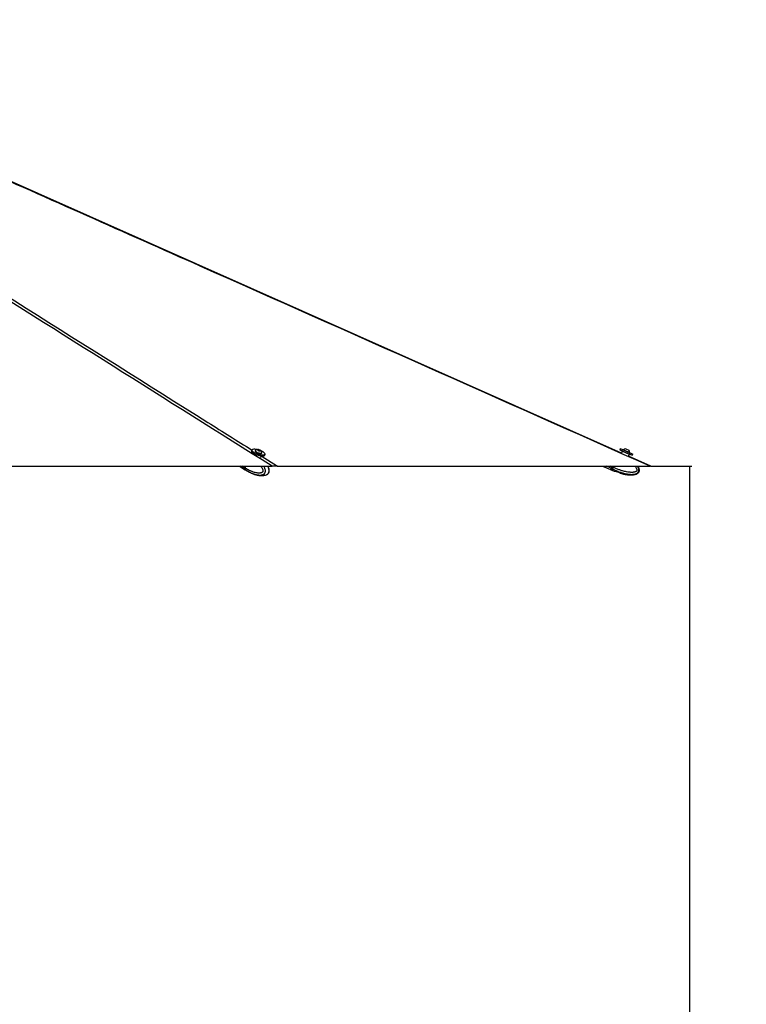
# Paper-space layout 'Surface Plate' of a CAD drawing. Header units: millimetres. Extents: x 2386 to 18395, y 1192 to 15955.
# Tile 20 of 48: x 8341 to 10325, y 4502 to 7189. Entities that reach past the tile are written whole.
import ezdxf

# ---------------------------------------------------------------- set-up
doc = ezdxf.new("R2010")
doc.units = ezdxf.units.MM
doc.layers.add('COMPONENT_GEOMETRY', color=7, linetype='Continuous')
doc.styles.add('SLDTEXTSTYLE1', font='TXT', dxfattribs={"width": 0.75})
doc.dimstyles.new('SLDDIMSTYLE0', dxfattribs={"dimtxt": 100, "dimasz": 6.604, "dimexe": 0, "dimexo": 0.0625, "dimgap": 25, "dimtad": 0, "dimtih": 1, "dimtoh": 1, "dimdec": 0, "dimlfac": 0.5, "dimrnd": 1e-09, "dimzin": 12, "dimdsep": 46, "dimtxsty": 'SLDTEXTSTYLE1', "dimsah": 1, "dimcen": 0.09, "dimadec": 0, "dimazin": 3, "dimtfac": 1, "dimtdec": 0, "dimtofl": 0, "dimtmove": 0, "dimatfit": 3, "dimfxl": 1, "dimfrac": 2, "dimtolj": 1, "dimtzin": 12, "dimarcsym": 0})

# ---------------------------------------------------------------- blocks, each defined once
blk = doc.blocks.new('_D_5')
at = {"layer": 'COMPONENT_GEOMETRY', "color": 7, "ltscale": 2}
for p, q in [((10064.6, 5970.3), (10176.2, 5970.3)), ((10169.9, 5970.3), (10169.9, 3818.7)), ((10169.9, 1508.3), (10169.9, 3659.9)), ((3457.9, 1508.3), (10176.2, 1508.3))]:
    blk.add_line(p, q, dxfattribs=at)
for points in [[(10169.9, 5970.3), (10168.8, 5963.7), (10170.9, 5963.7)], [(10169.9, 1508.3), (10170.9, 1514.9), (10168.8, 1514.9)]]:
    blk.add_solid(points, dxfattribs=at)
at = {"layer": 'COMPONENT_GEOMETRY', "color": 7, "ltscale": 2, "insert": (10022.1, 3788.8), "char_height": 100, "attachment_point": 1, "style": 'SLDTEXTSTYLE1'}
blk.add_mtext('2231', dxfattribs=at)

psp = doc.layouts.new('Surface Plate')

# ---------------------------------------------------------------- linework, layer by layer
at = {"color": 7, "linetype": 'Continuous', "lineweight": 25, "ltscale": 2}
for p, q in [((8975.09, 6014.36), (8974.09, 6011.16)), ((8984.19, 6012.31), (8983.97, 6011.61)), ((8991.53, 6015.1), (8994.15, 6014.99)), ((8991.98, 6013.96), (8991.53, 6015.1)), ((8995.06, 6012.7), (8991.98, 6013.96)), ((8993.62, 6013.28), (8994.15, 6014.99)), ((8994.15, 6014.99), (8997.23, 6013.74)), ((8997.68, 6012.59), (8995.06, 6012.7)), ((8996.88, 6012.62), (8997.23, 6013.74)), ((8997.23, 6013.74), (8997.68, 6012.59)), ((8999.34, 5993.6), (9000.78, 5998.26)), ((9002.12, 6006), (9002.34, 6006.7)), ((9010.02, 6000.05), (9011.01, 6003.26)), ((9980.64, 6018.32), (9979.23, 6015.11)), ((9979.23, 6015.11), (10000.53, 6005.79)), ((9980.64, 6018.32), (10001.93, 6009)), ((9986.44, 6010.87), (9984.24, 6005.85)), ((9989.46, 6015.29), (9989.16, 6014.59)), ((9989.46, 6015.29), (10006.84, 6007.68)), ((9995.71, 6017.72), (10004.4, 6013.92)), ((10000.53, 6005.79), (10013.68, 6000.03)), ((10001.93, 6009), (10015.08, 6003.24)), ((10003.43, 5997.32), (10005.67, 6002.45)), ((10064.19, 5970.31), (10003.43, 5997.32)), ((10004.4, 6013.92), (10004.42, 6013.91)), ((10006.56, 6006.97), (10006.87, 6007.67)), ((10006.84, 6007.68), (10006.87, 6007.67)), ((10013.68, 6000.03), (10015.08, 6003.24)), ((6574.98, 5970.28), (9030.11, 5970.28)), ((8940.94, 5970.28), (8956.9, 5960.39)), ((8955.1, 5970.28), (8954.09, 5967.02)), ((8955.36, 5970.28), (8954.33, 5966.96)), ((8956.68, 5965.41), (8954.48, 5966.78)), ((8956.68, 5965.42), (8958.19, 5970.28)), ((8956.68, 5965.42), (8956.68, 5965.41)), ((9045.13, 5970.28), (10062.07, 5970.28)), ((9932.77, 5970.28), (9954.19, 5960.9)), ((9957.73, 5968.99), (9955.76, 5964.48)), ((9956.31, 5964.24), (9958.28, 5968.75)), ((9958.3, 5970.28), (9957.73, 5968.99)), ((9957.73, 5968.99), (9958.28, 5968.75)), ((9961.4, 5967.38), (9958.28, 5968.75)), ((9961.4, 5967.39), (9962.66, 5970.28)), ((9961.4, 5967.39), (9961.4, 5967.38)), ((8954.9, 5962.27), (8956.99, 5960.98)), ((8956.99, 5960.98), (8957.11, 5960.9)), ((8957.29, 5960.15), (8959.49, 5958.78)), ((8959.49, 5958.78), (8959.8, 5958.6)), ((8959.8, 5958.6), (8959.49, 5958.78)), ((8968, 5954.01), (8972.04, 5952.09)), ((8974.71, 5950.81), (8975.57, 5950.54)), ((9955.76, 5964.48), (9954.19, 5960.9)), ((9954.74, 5960.66), (9957.86, 5959.3)), ((9956.31, 5964.24), (9959.25, 5962.95)), ((9957.86, 5959.3), (9964.4, 5956.71)), ((9959.25, 5962.95), (9959.42, 5962.86)), ((9964.71, 5956.51), (9967.93, 5956.37)), ((9970.59, 5955.98), (9976.31, 5954.06)), ((9978.58, 5952.78), (9981.08, 5951.01)), ((9981.42, 5950.87), (9981.08, 5951.01))]:
    psp.add_line(p, q, dxfattribs=at)
at = {"color": 8, "linetype": 'Continuous', "lineweight": 25, "ltscale": 2}
for p, q in [((9000.75, 5998.18), (9045.13, 5970.28)), ((10005.67, 6002.45), (9986.44, 6010.87)), ((8954.51, 5962.51), (8941.98, 5970.28)), ((8954.09, 5967.02), (8948.83, 5970.28)), ((8954.48, 5966.78), (8955.56, 5970.28)), ((9955.76, 5964.48), (9942.5, 5970.28)), ((9957.73, 5968.99), (9954.78, 5970.28)), ((9958.28, 5968.75), (9958.95, 5970.28)), ((9956.31, 5964.24), (9954.74, 5960.66)), ((9959.42, 5962.86), (9957.86, 5959.3))]:
    psp.add_line(p, q, dxfattribs=at)
at = {"color": 7, "linetype": 'Continuous', "lineweight": 25, "ltscale": 2, "flags": 128}
for points in [[(9984.24, 6005.85), (8100.53, 6843.25), (7323.47, 7188.8)], [(8974.09, 6011.16), (8974.02, 6010.69), (8974.37, 6009.51), (8975.39, 6008.17), (8977.05, 6006.74), (8979.29, 6005.26), (8982.02, 6003.79)], [(8989.06, 6015.38), (8986.17, 6015.91), (8983.05, 6016.27), (8980.31, 6016.35), (8978.07, 6016.14), (8976.4, 6015.64), (8975.37, 6014.89), (8975.02, 6013.9), (8975.36, 6012.71), (8976.38, 6011.38), (8978.04, 6009.94), (8980.28, 6008.46), (8983.01, 6007)], [(8982.02, 6003.79), (8985.14, 6002.4), (8988.52, 6001.13), (8992.03, 6000.03), (8995.55, 5999.14), (8998.94, 5998.5), (9002.05, 5998.14), (9004.79, 5998.06), (9007.04, 5998.28), (9008.71, 5998.77), (9009.74, 5999.53), (9010.02, 6000.05)], [(8983.01, 6007), (8986.13, 6005.6), (8989.51, 6004.33), (8993.02, 6003.23), (8996.54, 6002.35), (8999.93, 6001.71), (9003.05, 6001.35), (9005.78, 6001.27), (9008.03, 6001.48), (9009.7, 6001.97), (9010.73, 6002.73), (9011.08, 6003.72), (9010.74, 6004.91), (9009.71, 6006.24), (9008.05, 6007.68), (9005.81, 6009.16), (9003.08, 6010.62), (9000.04, 6011.98)], [(8983.97, 6011.61), (8983.94, 6011.25), (8984.39, 6010.36), (8985.49, 6009.37), (8987.14, 6008.33), (8989.23, 6007.32), (8991.6, 6006.43), (8994.08, 6005.71), (8996.49, 6005.23), (8998.63, 6005.01)], [(8984.41, 6012.67), (8984.39, 6012.64), (8984.16, 6011.94), (8984.61, 6011.06), (8985.7, 6010.06), (8987.35, 6009.02), (8989.44, 6008.02), (8991.82, 6007.13), (8994.3, 6006.41), (8996.7, 6005.92), (8998.85, 6005.7)], [(8997.4, 6011.95), (8998.56, 6012.03), (8999.12, 6012.4), (8999, 6012.98), (8998.2, 6013.7), (8996.86, 6014.44), (8995.17, 6015.09), (8993.4, 6015.55), (8991.81, 6015.75), (8990.65, 6015.66), (8990.08, 6015.3), (8990.21, 6014.71), (8991.01, 6014), (8992.35, 6013.26), (8994.03, 6012.61), (8995.81, 6012.15), (8997.4, 6011.95)], [(8998.63, 6005.01), (9000.37, 6005.07), (9001.56, 6005.41), (9002.12, 6006), (9002.12, 6006)], [(8998.85, 6005.7), (9000.58, 6005.76), (9001.78, 6006.1), (9002.34, 6006.69), (9002.36, 6007.12)], [(8954.51, 5962.51), (8956.05, 5960.98), (8956.9, 5960.39)], [(8954.9, 5962.27), (8956.44, 5960.74), (8957.29, 5960.15)]]:
    psp.add_lwpolyline(points, dxfattribs=at)
at = {"color": 8, "linetype": 'Continuous', "lineweight": 25, "ltscale": 2, "flags": 128}
for points in [[(8954.33, 5966.96), (8954.33, 5966.95), (8954.33, 5966.91), (8954.36, 5966.87), (8954.41, 5966.83), (8954.48, 5966.78)], [(8957.11, 5960.9), (8958.65, 5959.37), (8959.49, 5958.78)]]:
    psp.add_lwpolyline(points, dxfattribs=at)
at = {"color": 7, "linetype": 'Continuous', "lineweight": 25, "ltscale": 4}
for centre, radius, start, end in [((8991.91, 6005.14), 10.63, 93.87392, 134.91376), ((8991.91, 6005.14), 10.63, 10.73746, 51.7773), ((9987.35, 6010.47), 1, 66.35712, 156.35712), ((9996.25, 6007.11), 10.63, 92.89799, 129.6955), ((9996.25, 6007.11), 10.63, 3.01874, 39.81625), ((10004.76, 6002.85), 1, 336.35712, 66.35712), ((8958.69, 5965.18), 4.96, 158.22892, 212.53658), ((8959.08, 5964.94), 4.96, 158.22892, 212.53658), ((9954.98, 5961.21), 0.6, 156.35712, 246.35712), ((9956.48, 5964.76), 0.554, 162.53902, 251.42708)]:
    psp.add_arc(centre, radius, start, end, dxfattribs=at)
at = {"color": 7, "linetype": 'Continuous', "lineweight": 25, "ltscale": 2}
for points, knots in [([(9030.11, 5970.28), (8740.68, 6152.26), (8305.62, 6425.8), (7725.06, 6790.98), (7368.78, 7015.13), (7158.37, 7147.78), (7093.34, 7188.78)], [0, 0, 0, 0, 0.4481331, 0.6736362, 0.8991393, 1, 1, 1, 1]), ([(10062.07, 5970.28), (9652.72, 6152.26), (9037.38, 6425.8), (8216.07, 6790.98), (7711.98, 7015.13), (7413.92, 7147.78), (7321.8, 7188.78)], [0, 0, 0, 0, 0.4481331, 0.6736362, 0.8991393, 1, 1, 1, 1]), ([(8954.33, 5966.96), (8954.25, 5966.64), (8954.01, 5965.73), (8953.89, 5964.75), (8954.06, 5964.23), (8954.07, 5964.21)], [0, 0, 0, 0, 0.3348077, 0.974275, 1, 1, 1, 1]), ([(8956.68, 5965.41), (8956.63, 5965.26), (8956.54, 5964.96), (8956.44, 5964.51), (8956.36, 5964.06), (8956.32, 5963.62), (8956.31, 5963.2), (8956.33, 5962.79), (8956.38, 5962.4), (8956.46, 5962.05), (8956.59, 5961.66), (8956.75, 5961.32), (8956.91, 5961.08), (8956.98, 5960.99), (8956.99, 5960.98)], [0, 0, 0, 0, 0.0860704, 0.1727389, 0.2612929, 0.3504982, 0.4365686, 0.5232361, 0.6117866, 0.7009874, 0.7714216, 0.9138671, 0.985981, 1, 1, 1, 1]), ([(9016.83, 5947.79), (9017.47, 5948.18), (9018.62, 5948.87), (9020.04, 5950.22), (9021.23, 5951.74), (9022.08, 5953.55), (9022.59, 5955.62), (9022.73, 5957.89), (9022.53, 5960.32), (9021.98, 5962.72), (9021.09, 5965.59), (9020.12, 5968.16), (9019.23, 5969.8), (9018.97, 5970.28)], [0, 0, 0, 0, 0.0950721, 0.1687491, 0.24109573, 0.31662904, 0.39693418, 0.48166674, 0.57400719, 0.67175352, 0.76432015, 0.93208361, 1, 1, 1, 1]), ([(9045.13, 5970.28), (9044.97, 5970.28), (9044.2, 5970.28), (9042.42, 5970.28), (9039.27, 5970.28), (9035.24, 5970.28), (9031.97, 5970.28), (9030.22, 5970.28), (9030.11, 5970.28)], [0, 0, 0, 0, 0.0530565, 0.2728854, 0.4925364, 0.7381047, 0.9839564, 1, 1, 1, 1]), ([(9961.4, 5967.38), (9961.33, 5967.23), (9961.19, 5966.93), (9960.97, 5966.48), (9960.76, 5966.03), (9960.55, 5965.59), (9960.35, 5965.16), (9960.15, 5964.76), (9959.96, 5964.37), (9959.79, 5964.02), (9959.6, 5963.62), (9959.43, 5963.28), (9959.3, 5963.04), (9959.26, 5962.96), (9959.25, 5962.95)], [0, 0, 0, 0, 0.0860704, 0.1727389, 0.2612929, 0.3504982, 0.4365686, 0.5232361, 0.6117866, 0.7009874, 0.7714216, 0.9138671, 0.985981, 1, 1, 1, 1]), ([(9981.42, 5950.88), (9981.52, 5950.84), (9985, 5949.74), (9991.54, 5948.36), (10000.49, 5946.86), (10008.07, 5946.3), (10014.31, 5946.41), (10019.29, 5947.03), (10023.17, 5948.01), (10026.4, 5949.31), (10029.05, 5950.95), (10031.05, 5952.99), (10032.37, 5955.25), (10033.18, 5958.22), (10033, 5961.46), (10032.06, 5964.77), (10030.83, 5967.61), (10029.66, 5969.43), (10029.12, 5970.28)], [0, 0, 0, 0, 0.0047897, 0.1557365, 0.2847997, 0.3924616, 0.480336, 0.550872, 0.6067237, 0.650549, 0.6995138, 0.7384574, 0.7715924, 0.8102332, 0.8682963, 0.9078921, 0.9570087, 1, 1, 1, 1]), ([(10064.18, 5970.28), (10064.17, 5970.28), (10064.13, 5970.28), (10063.28, 5970.28), (10062.4, 5970.28), (10062.07, 5970.28)], [0, 0, 0, 0, 0.3140899, 0.7519597, 1, 1, 1, 1]), ([(8954.07, 5964.21), (8954.18, 5963.7), (8954.33, 5963.01), (8954.72, 5962.48), (8954.82, 5962.35)], [0, 0, 0, 0, 0.7384449, 1, 1, 1, 1]), ([(8959.8, 5958.6), (8962.21, 5957.12), (8964.63, 5955.63), (8967.17, 5954.4), (8967.18, 5954.4)], [0, 0, 0, 0, 0.9959438, 1, 1, 1, 1]), ([(8967.17, 5954.4), (8967.15, 5954.41), (8967.09, 5954.44), (8967.12, 5954.43), (8967.22, 5954.38), (8967.41, 5954.3), (8967.66, 5954.18), (8967.89, 5954.07), (8968, 5954.01)], [0, 0, 0, 0, 0.16635801, 0.33742043, 0.50382048, 0.67544342, 0.83504325, 1, 1, 1, 1]), ([(8972.04, 5952.09), (8972.15, 5952.04), (8972.37, 5951.94), (8972.75, 5951.76), (8973.16, 5951.56), (8973.58, 5951.35), (8974.02, 5951.14), (8974.4, 5950.96), (8974.62, 5950.86), (8974.71, 5950.81)], [0, 0, 0, 0, 0.1476522, 0.2996232, 0.4472746, 0.5991161, 0.7488149, 0.9024518, 1, 1, 1, 1]), ([(8975.55, 5950.49), (8976.51, 5950.08), (8978.69, 5949.15), (8982.04, 5947.97), (8985.81, 5946.8), (8989.82, 5945.77), (8994.46, 5944.89), (8999.65, 5944.36), (9004.96, 5944.38), (9010.21, 5945.25), (9013.91, 5946.2), (9015.74, 5947.32), (9016.06, 5947.52)], [0, 0, 0, 0, 0.0815402, 0.1867146, 0.2745261, 0.3774547, 0.4937107, 0.6198648, 0.7558675, 0.8651322, 0.9764866, 1, 1, 1, 1]), ([(9016.1, 5947.44), (9016.15, 5947.46), (9016.39, 5947.55), (9016.61, 5947.71), (9016.79, 5947.85)], [0, 0, 0, 0, 0.1985627, 1, 1, 1, 1]), ([(9964.36, 5956.6), (9964.35, 5956.61), (9964.32, 5956.61), (9964.51, 5956.57), (9964.69, 5956.52), (9964.71, 5956.51)], [0, 0, 0, 0, 0.27588755, 0.90943852, 1, 1, 1, 1]), ([(9967.93, 5956.37), (9968.03, 5956.38), (9968.25, 5956.4), (9968.65, 5956.39), (9969.1, 5956.35), (9969.59, 5956.27), (9970.09, 5956.15), (9970.42, 5956.03), (9970.59, 5955.98)], [0, 0, 0, 0, 0.166358, 0.3374204, 0.5038205, 0.6754434, 0.8350432, 1, 1, 1, 1]), ([(9976.31, 5954.06), (9976.45, 5954.01), (9976.75, 5953.91), (9977.18, 5953.73), (9977.57, 5953.53), (9977.92, 5953.32), (9978.22, 5953.11), (9978.44, 5952.93), (9978.54, 5952.82), (9978.58, 5952.78)], [0, 0, 0, 0, 0.1476522, 0.2996232, 0.4472746, 0.5991161, 0.7488149, 0.9024518, 1, 1, 1, 1]), ([(9981.08, 5951.01), (9981.22, 5950.95), (9981.44, 5950.86), (9981.42, 5950.87), (9981.42, 5950.87)], [0, 0, 0, 0, 0.6444168, 1, 1, 1, 1])]:
    psp.add_open_spline(points, degree=3, knots=knots, dxfattribs=at)
at = {"color": 8, "linetype": 'Continuous', "lineweight": 25, "ltscale": 2}
for points, knots in [([(7106.56, 7188.78), (7192.81, 7134.58), (7444.8, 6976.24), (8027.63, 6609.88), (8564.15, 6272.63), (8935.1, 6039.44), (8975.01, 6014.35)], [0, 0, 0, 0, 0.1383598, 0.404205, 0.9358982, 1, 1, 1, 1]), ([(8999.43, 5970.28), (8999.89, 5969.64), (9000.83, 5968.34), (9002.14, 5966.27), (9003.36, 5964.06), (9004.32, 5961.97), (9004.99, 5960.03), (9005.32, 5958.61), (9005.46, 5957.45), (9005.46, 5956.7), (9005.38, 5956.06), (9005.24, 5955.56), (9005.01, 5955.07), (9004.7, 5954.61), (9004.27, 5954.13), (9003.76, 5953.69), (9003, 5953.16), (9002, 5952.64), (9000.75, 5952.18), (8999.38, 5951.81), (8997.87, 5951.55), (8996.23, 5951.4), (8994.58, 5951.35), (8992.42, 5951.41), (8989.75, 5951.68), (8986.15, 5952.3), (8982.14, 5953.3), (8978.18, 5954.58), (8974.68, 5955.91), (8971.64, 5957.2), (8968.63, 5958.61), (8965.11, 5960.4), (8961.11, 5962.62), (8958.16, 5964.48), (8956.68, 5965.42)], [0, 0, 0, 0, 0.0310538, 0.0624924, 0.09436, 0.1264948, 0.1473415, 0.1685336, 0.1782705, 0.188197, 0.1946696, 0.2013617, 0.206864, 0.215024, 0.2233844, 0.2334085, 0.2435317, 0.2642201, 0.2843901, 0.3046887, 0.3303397, 0.3560868, 0.382047, 0.4080548, 0.4578934, 0.5079044, 0.5782962, 0.6489079, 0.6985162, 0.7481733, 0.7979614, 0.8477874, 0.9238346, 1, 1, 1, 1]), ([(8957.11, 5960.9), (8957.11, 5960.9), (8957.61, 5960.57), (8958.61, 5959.93), (8960.61, 5958.67), (8963.14, 5957.16), (8965.7, 5955.74), (8968.3, 5954.37), (8970.93, 5953.07), (8974.11, 5951.62), (8976.79, 5950.53), (8979.44, 5949.53), (8981.93, 5948.68), (8985.06, 5947.75), (8987.93, 5947.05), (8990.65, 5946.53), (8992.95, 5946.2), (8995.42, 5945.97), (8998.23, 5945.92), (9000.72, 5946.11), (9002.8, 5946.48), (9004.32, 5946.87), (9006.2, 5947.57), (9007.89, 5948.52), (9009.28, 5949.73), (9010.16, 5950.73), (9010.86, 5951.83), (9011.42, 5953.08), (9011.84, 5954.47), (9012.07, 5956.05), (9012.09, 5957.71), (9011.87, 5959.96), (9011.32, 5962.16), (9010.51, 5964.42), (9009.35, 5967.02), (9008.3, 5969.05), (9007.45, 5970.28), (9007.44, 5970.28)], [0, 0, 0, 0, 0.0000013, 0.0227858, 0.0455703, 0.0911887, 0.1368421, 0.1599087, 0.206063, 0.252294, 0.2986065, 0.3217782, 0.3659445, 0.4046613, 0.4545203, 0.4865138, 0.5185731, 0.5506893, 0.5896826, 0.635475, 0.6552005, 0.6777661, 0.7004594, 0.7379465, 0.7553336, 0.7711927, 0.787384, 0.8012773, 0.8176497, 0.834593, 0.8519619, 0.8697561, 0.9058935, 0.9238183, 0.9480533, 0.9998782, 1, 1, 1, 1]), ([(9016.79, 5947.85), (9017.36, 5948.17), (9018.27, 5948.68), (9019.39, 5949.75), (9020.23, 5950.75), (9020.9, 5951.85), (9021.46, 5953.1), (9021.87, 5954.49), (9022.12, 5956.07), (9022.18, 5957.73), (9022.03, 5959.98), (9021.6, 5962.18), (9020.96, 5964.44), (9020.05, 5967.05), (9019.13, 5968.97), (9018.51, 5970.28)], [0, 0, 0, 0, 0.0973687, 0.1573241, 0.2120103, 0.2678422, 0.31575, 0.3722065, 0.4306314, 0.4905239, 0.5518831, 0.6764945, 0.7383037, 0.8218724, 1, 1, 1, 1]), ([(9959.42, 5962.86), (9959.42, 5962.86), (9960.06, 5962.54), (9961.35, 5961.89), (9963.95, 5960.64), (9967.23, 5959.13), (9970.56, 5957.71), (9973.93, 5956.34), (9977.34, 5955.04), (9981.49, 5953.6), (9984.98, 5952.5), (9988.44, 5951.51), (9991.69, 5950.66), (9995.79, 5949.73), (9999.54, 5949.03), (10003.11, 5948.51), (10006.14, 5948.18), (10009.4, 5947.96), (10013.1, 5947.91), (10016.41, 5948.1), (10019.18, 5948.47), (10021.2, 5948.87), (10023.73, 5949.56), (10026.02, 5950.52), (10027.92, 5951.72), (10029.13, 5952.73), (10030.11, 5953.83), (10030.9, 5955.08), (10031.49, 5956.47), (10031.82, 5958.05), (10031.88, 5959.71), (10031.62, 5961.96), (10030.94, 5964.16), (10029.91, 5966.42), (10028.87, 5968.33), (10027.92, 5969.61), (10027.42, 5970.28)], [0, 0, 0, 0, 0.0000013, 0.023388, 0.0467747, 0.0935987, 0.1404587, 0.1641351, 0.2115091, 0.2589619, 0.3064985, 0.3302826, 0.3756162, 0.4153562, 0.466533, 0.4993721, 0.5322787, 0.5652437, 0.6052676, 0.6522702, 0.6725171, 0.6956791, 0.7189721, 0.75745, 0.7752967, 0.7915749, 0.8081941, 0.8224546, 0.8392598, 0.8566508, 0.8744788, 0.8927433, 0.9298358, 0.9482343, 0.9731098, 1, 1, 1, 1]), ([(10020.6, 5970.28), (10021.16, 5969.61), (10022.31, 5968.25), (10023.88, 5966.06), (10025.11, 5963.97), (10025.96, 5962.03), (10026.38, 5960.61), (10026.53, 5959.46), (10026.52, 5958.71), (10026.39, 5958.06), (10026.19, 5957.56), (10025.87, 5957.07), (10025.44, 5956.61), (10024.85, 5956.13), (10024.17, 5955.69), (10023.13, 5955.16), (10021.78, 5954.64), (10020.1, 5954.17), (10018.25, 5953.81), (10016.22, 5953.55), (10014.03, 5953.4), (10011.82, 5953.35), (10008.92, 5953.41), (10005.35, 5953.67), (10000.54, 5954.29), (9995.2, 5955.29), (9989.92, 5956.56), (9985.28, 5957.89), (9981.24, 5959.18), (9977.23, 5960.58), (9972.56, 5962.37), (9967.26, 5964.59), (9963.35, 5966.46), (9961.4, 5967.39)], [0, 0, 0, 0, 0.0316991, 0.0646134, 0.0978037, 0.1193351, 0.1412233, 0.15128, 0.1615326, 0.1682178, 0.1751297, 0.1808127, 0.1892407, 0.1978758, 0.2082291, 0.2186847, 0.2400527, 0.2608852, 0.2818506, 0.308344, 0.3349369, 0.3617498, 0.3886118, 0.4400874, 0.491741, 0.5644449, 0.6373759, 0.6886137, 0.7399018, 0.7913252, 0.8427879, 0.9213328, 1, 1, 1, 1])]:
    psp.add_open_spline(points, degree=3, knots=knots, dxfattribs=at)

# ---------------------------------------------------------------- dimensions: what is measured, and where the dimension line sits
at = {"layer": 'COMPONENT_GEOMETRY', "color": 7, "ltscale": 2}
dim = psp.add_linear_dim(base=(10169.86, 1508.27), p1=(10062.07, 5970.28), p2=(3455.37, 1508.27), angle=90, dimstyle='SLDDIMSTYLE0', dxfattribs=at)
dim.commit()
dim.dimension.update_dxf_attribs({"geometry": '_D_5', "text_midpoint": (10169.86, 3739.28), "dimtype": 160})

doc.saveas('drawing.dxf')
